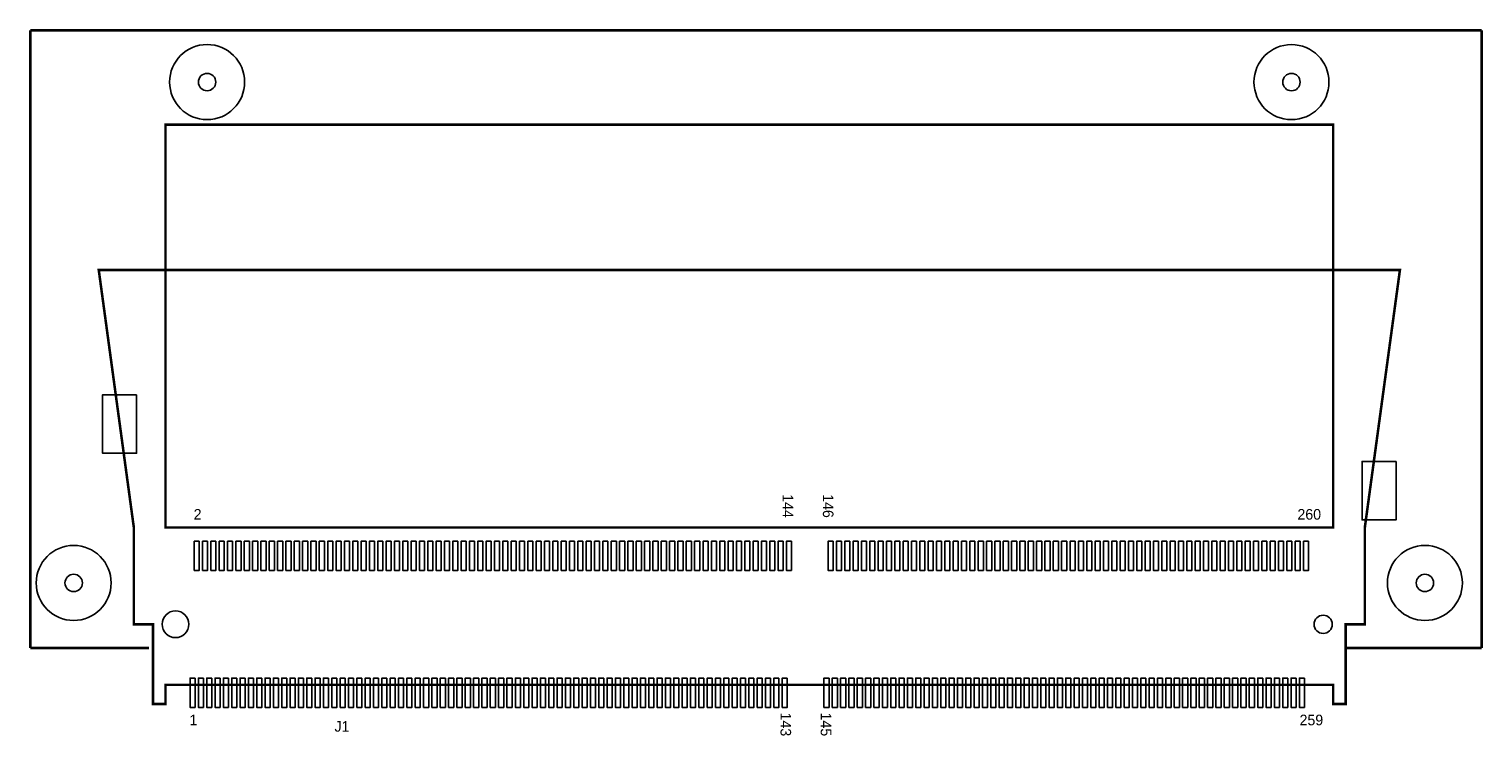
# Model space of a CAD drawing. Extents: x 15.5 to 102.7, y 32.5 to 74.8.
import ezdxf
from ezdxf.enums import TextEntityAlignment as Align

# ---------------------------------------------------------------- set-up
doc = ezdxf.new("R2010")
doc.units = 0
for name, color, linetype in [('BG_SILKSCREEN_TOP', 85, 'CONTINUOUS'), ('PG_SILKSCREEN_TOP', 254, 'CONTINUOUS'), ('PIN_FILMMASKBOTTOM', 85, 'CONTINUOUS'), ('PIN_FILMMASKTOP', 85, 'CONTINUOUS'), ('PIN_TOP', 92, 'CONTINUOUS'), ('RD_SILKSCREEN_TOP', 254, 'CONTINUOUS')]:
    doc.layers.add(name, color=color, linetype=linetype)

msp = doc.modelspace()

# ---------------------------------------------------------------- linework, layer by layer
at = {"layer": 'BG_SILKSCREEN_TOP', "const_width": 0.1524}
for points in [[(15.6101, 74.7715), (102.6099, 74.7715)], [(15.6101, 37.7713), (15.6101, 74.7715)], [(102.6099, 74.7715), (102.6099, 37.7713)], [(15.6101, 37.7713), (22.7302, 37.7713)], [(102.6099, 37.7713), (94.4758, 37.7713)]]:
    msp.add_lwpolyline(points, dxfattribs=at)
at = {"layer": 'PG_SILKSCREEN_TOP', "const_width": 0.1524}
for points in [[(23.7106, 60.3984), (23.7106, 69.1182), (93.7105, 69.1182), (93.7105, 60.3984)], [(93.7105, 35.5684), (23.7106, 35.5684), (23.7106, 34.4183), (22.9606, 34.4183), (22.9606, 39.1983), (21.8105, 39.1983), (21.8105, 45.0182), (19.7107, 60.4182), (97.7105, 60.4182), (95.6107, 45.0182), (95.6107, 39.1983), (94.4606, 39.1983), (94.4606, 34.4183), (93.7105, 34.4183), (93.7105, 35.5684)], [(93.7105, 60.3984), (93.7105, 44.9984), (23.7106, 44.9984), (23.7106, 60.3984)]]:
    msp.add_lwpolyline(points, dxfattribs=at)
at = {"layer": 'PIN_FILMMASKBOTTOM'}
msp.add_circle((24.3106, 39.1983), 0.8001, dxfattribs=at)
at = {"layer": 'PIN_FILMMASKTOP'}
for centre, radius in [((26.208, 71.6735), 0.5207), ((91.2099, 71.6714), 0.5207), ((18.208, 41.6735), 0.5207), ((99.2081, 41.6735), 0.5207), ((24.3106, 39.1983), 0.8001), ((93.1106, 39.1983), 0.5461)]:
    msp.add_circle(centre, radius, dxfattribs=at)
at = {"layer": 'PIN_TOP'}
for points in [[(21.9766, 52.9509), (21.9766, 49.4457), (19.9446, 49.4457), (19.9446, 52.9509)], [(97.4766, 48.9509), (97.4766, 45.4457), (95.4446, 45.4457), (95.4446, 48.9509)], [(25.7381, 44.1747), (25.7381, 42.4221), (25.4333, 42.4221), (25.4333, 44.1747)], [(26.238, 44.1747), (26.238, 42.4221), (25.9332, 42.4221), (25.9332, 44.1747)], [(26.7381, 44.1747), (26.7381, 42.4221), (26.4333, 42.4221), (26.4333, 44.1747)], [(27.238, 44.1747), (27.238, 42.4221), (26.9332, 42.4221), (26.9332, 44.1747)], [(27.7381, 44.1747), (27.7381, 42.4221), (27.4333, 42.4221), (27.4333, 44.1747)], [(28.238, 44.1747), (28.238, 42.4221), (27.9332, 42.4221), (27.9332, 44.1747)], [(28.7381, 44.1747), (28.7381, 42.4221), (28.4333, 42.4221), (28.4333, 44.1747)], [(29.238, 44.1747), (29.238, 42.4221), (28.9332, 42.4221), (28.9332, 44.1747)], [(29.7381, 44.1747), (29.7381, 42.4221), (29.4333, 42.4221), (29.4333, 44.1747)], [(30.238, 44.1747), (30.238, 42.4221), (29.9332, 42.4221), (29.9332, 44.1747)], [(30.7381, 44.1747), (30.7381, 42.4221), (30.4333, 42.4221), (30.4333, 44.1747)], [(31.238, 44.1747), (31.238, 42.4221), (30.9332, 42.4221), (30.9332, 44.1747)], [(31.7381, 44.1747), (31.7381, 42.4221), (31.4333, 42.4221), (31.4333, 44.1747)], [(32.238, 44.1747), (32.238, 42.4221), (31.9332, 42.4221), (31.9332, 44.1747)], [(32.7381, 44.1747), (32.7381, 42.4221), (32.4333, 42.4221), (32.4333, 44.1747)], [(33.238, 44.1747), (33.238, 42.4221), (32.9332, 42.4221), (32.9332, 44.1747)], [(33.7381, 44.1747), (33.7381, 42.4221), (33.4333, 42.4221), (33.4333, 44.1747)], [(34.238, 44.1747), (34.238, 42.4221), (33.9332, 42.4221), (33.9332, 44.1747)], [(34.7381, 44.1747), (34.7381, 42.4221), (34.4333, 42.4221), (34.4333, 44.1747)], [(35.238, 44.1747), (35.238, 42.4221), (34.9332, 42.4221), (34.9332, 44.1747)], [(35.7381, 44.1747), (35.7381, 42.4221), (35.4333, 42.4221), (35.4333, 44.1747)], [(36.238, 44.1747), (36.238, 42.4221), (35.9332, 42.4221), (35.9332, 44.1747)], [(36.7381, 44.1747), (36.7381, 42.4221), (36.4333, 42.4221), (36.4333, 44.1747)], [(37.2379, 44.1747), (37.2379, 42.4221), (36.9331, 42.4221), (36.9331, 44.1747)], [(37.7381, 44.1747), (37.7381, 42.4221), (37.4333, 42.4221), (37.4333, 44.1747)], [(38.2379, 44.1747), (38.2379, 42.4221), (37.9331, 42.4221), (37.9331, 44.1747)], [(38.7381, 44.1747), (38.7381, 42.4221), (38.4333, 42.4221), (38.4333, 44.1747)], [(39.2379, 44.1747), (39.2379, 42.4221), (38.9331, 42.4221), (38.9331, 44.1747)], [(39.7381, 44.1747), (39.7381, 42.4221), (39.4333, 42.4221), (39.4333, 44.1747)], [(40.2379, 44.1747), (40.2379, 42.4221), (39.9331, 42.4221), (39.9331, 44.1747)], [(40.7381, 44.1747), (40.7381, 42.4221), (40.4333, 42.4221), (40.4333, 44.1747)], [(41.2379, 44.1747), (41.2379, 42.4221), (40.9331, 42.4221), (40.9331, 44.1747)], [(41.7381, 44.1747), (41.7381, 42.4221), (41.4333, 42.4221), (41.4333, 44.1747)], [(42.2379, 44.1747), (42.2379, 42.4221), (41.9331, 42.4221), (41.9331, 44.1747)], [(42.7381, 44.1747), (42.7381, 42.4221), (42.4333, 42.4221), (42.4333, 44.1747)], [(43.2379, 44.1747), (43.2379, 42.4221), (42.9331, 42.4221), (42.9331, 44.1747)], [(43.7381, 44.1747), (43.7381, 42.4221), (43.4333, 42.4221), (43.4333, 44.1747)], [(44.2379, 44.1747), (44.2379, 42.4221), (43.9331, 42.4221), (43.9331, 44.1747)], [(44.7381, 44.1747), (44.7381, 42.4221), (44.4333, 42.4221), (44.4333, 44.1747)], [(45.2379, 44.1747), (45.2379, 42.4221), (44.9331, 42.4221), (44.9331, 44.1747)], [(45.7381, 44.1747), (45.7381, 42.4221), (45.4333, 42.4221), (45.4333, 44.1747)], [(46.2379, 44.1747), (46.2379, 42.4221), (45.9331, 42.4221), (45.9331, 44.1747)], [(46.7381, 44.1747), (46.7381, 42.4221), (46.4333, 42.4221), (46.4333, 44.1747)], [(47.2379, 44.1747), (47.2379, 42.4221), (46.9331, 42.4221), (46.9331, 44.1747)], [(47.7381, 44.1747), (47.7381, 42.4221), (47.4333, 42.4221), (47.4333, 44.1747)], [(48.2379, 44.1747), (48.2379, 42.4221), (47.9331, 42.4221), (47.9331, 44.1747)], [(48.7381, 44.1747), (48.7381, 42.4221), (48.4333, 42.4221), (48.4333, 44.1747)], [(49.2379, 44.1747), (49.2379, 42.4221), (48.9331, 42.4221), (48.9331, 44.1747)], [(49.738, 44.1747), (49.738, 42.4221), (49.4332, 42.4221), (49.4332, 44.1747)], [(50.2379, 44.1747), (50.2379, 42.4221), (49.9331, 42.4221), (49.9331, 44.1747)], [(50.738, 44.1747), (50.738, 42.4221), (50.4332, 42.4221), (50.4332, 44.1747)], [(51.2379, 44.1747), (51.2379, 42.4221), (50.9331, 42.4221), (50.9331, 44.1747)], [(51.738, 44.1747), (51.738, 42.4221), (51.4332, 42.4221), (51.4332, 44.1747)], [(52.2379, 44.1747), (52.2379, 42.4221), (51.9331, 42.4221), (51.9331, 44.1747)], [(52.738, 44.1747), (52.738, 42.4221), (52.4332, 42.4221), (52.4332, 44.1747)], [(53.2379, 44.1747), (53.2379, 42.4221), (52.9331, 42.4221), (52.9331, 44.1747)], [(53.738, 44.1747), (53.738, 42.4221), (53.4332, 42.4221), (53.4332, 44.1747)], [(54.2379, 44.1747), (54.2379, 42.4221), (53.9331, 42.4221), (53.9331, 44.1747)], [(54.738, 44.1747), (54.738, 42.4221), (54.4332, 42.4221), (54.4332, 44.1747)], [(55.2379, 44.1747), (55.2379, 42.4221), (54.9331, 42.4221), (54.9331, 44.1747)], [(55.738, 44.1747), (55.738, 42.4221), (55.4332, 42.4221), (55.4332, 44.1747)], [(56.2379, 44.1747), (56.2379, 42.4221), (55.9331, 42.4221), (55.9331, 44.1747)], [(56.738, 44.1747), (56.738, 42.4221), (56.4332, 42.4221), (56.4332, 44.1747)], [(57.2379, 44.1747), (57.2379, 42.4221), (56.9331, 42.4221), (56.9331, 44.1747)], [(57.738, 44.1747), (57.738, 42.4221), (57.4332, 42.4221), (57.4332, 44.1747)], [(58.2379, 44.1747), (58.2379, 42.4221), (57.9331, 42.4221), (57.9331, 44.1747)], [(58.738, 44.1747), (58.738, 42.4221), (58.4332, 42.4221), (58.4332, 44.1747)], [(59.2379, 44.1747), (59.2379, 42.4221), (58.9331, 42.4221), (58.9331, 44.1747)], [(59.738, 44.1747), (59.738, 42.4221), (59.4332, 42.4221), (59.4332, 44.1747)], [(60.2379, 44.1747), (60.2379, 42.4221), (59.9331, 42.4221), (59.9331, 44.1747)], [(60.738, 44.1747), (60.738, 42.4221), (60.4332, 42.4221), (60.4332, 44.1747)], [(61.2379, 44.1747), (61.2379, 42.4221), (60.9331, 42.4221), (60.9331, 44.1747)], [(63.738, 44.1747), (63.738, 42.4221), (63.4332, 42.4221), (63.4332, 44.1747)], [(64.2379, 44.1747), (64.2379, 42.4221), (63.9331, 42.4221), (63.9331, 44.1747)], [(64.738, 44.1747), (64.738, 42.4221), (64.4332, 42.4221), (64.4332, 44.1747)], [(65.2379, 44.1747), (65.2379, 42.4221), (64.9331, 42.4221), (64.9331, 44.1747)], [(65.738, 44.1747), (65.738, 42.4221), (65.4332, 42.4221), (65.4332, 44.1747)], [(66.2379, 44.1747), (66.2379, 42.4221), (65.9331, 42.4221), (65.9331, 44.1747)], [(66.738, 44.1747), (66.738, 42.4221), (66.4332, 42.4221), (66.4332, 44.1747)], [(67.2379, 44.1747), (67.2379, 42.4221), (66.9331, 42.4221), (66.9331, 44.1747)], [(67.738, 44.1747), (67.738, 42.4221), (67.4332, 42.4221), (67.4332, 44.1747)], [(68.2379, 44.1747), (68.2379, 42.4221), (67.9331, 42.4221), (67.9331, 44.1747)], [(68.738, 44.1747), (68.738, 42.4221), (68.4332, 42.4221), (68.4332, 44.1747)], [(69.2379, 44.1747), (69.2379, 42.4221), (68.9331, 42.4221), (68.9331, 44.1747)], [(69.738, 44.1747), (69.738, 42.4221), (69.4332, 42.4221), (69.4332, 44.1747)], [(70.2379, 44.1747), (70.2379, 42.4221), (69.9331, 42.4221), (69.9331, 44.1747)], [(70.738, 44.1747), (70.738, 42.4221), (70.4332, 42.4221), (70.4332, 44.1747)], [(71.2379, 44.1747), (71.2379, 42.4221), (70.9331, 42.4221), (70.9331, 44.1747)], [(71.738, 44.1747), (71.738, 42.4221), (71.4332, 42.4221), (71.4332, 44.1747)], [(72.2379, 44.1747), (72.2379, 42.4221), (71.9331, 42.4221), (71.9331, 44.1747)], [(72.738, 44.1747), (72.738, 42.4221), (72.4332, 42.4221), (72.4332, 44.1747)], [(73.2379, 44.1747), (73.2379, 42.4221), (72.9331, 42.4221), (72.9331, 44.1747)], [(73.738, 44.1747), (73.738, 42.4221), (73.4332, 42.4221), (73.4332, 44.1747)], [(74.2379, 44.1747), (74.2379, 42.4221), (73.9331, 42.4221), (73.9331, 44.1747)], [(74.738, 44.1747), (74.738, 42.4221), (74.4332, 42.4221), (74.4332, 44.1747)], [(75.2381, 44.1747), (75.2381, 42.4221), (74.9333, 42.4221), (74.9333, 44.1747)], [(75.738, 44.1747), (75.738, 42.4221), (75.4332, 42.4221), (75.4332, 44.1747)], [(76.2381, 44.1747), (76.2381, 42.4221), (75.9333, 42.4221), (75.9333, 44.1747)], [(76.738, 44.1747), (76.738, 42.4221), (76.4332, 42.4221), (76.4332, 44.1747)], [(77.2381, 44.1747), (77.2381, 42.4221), (76.9333, 42.4221), (76.9333, 44.1747)], [(77.738, 44.1747), (77.738, 42.4221), (77.4332, 42.4221), (77.4332, 44.1747)], [(78.2381, 44.1747), (78.2381, 42.4221), (77.9333, 42.4221), (77.9333, 44.1747)], [(78.738, 44.1747), (78.738, 42.4221), (78.4332, 42.4221), (78.4332, 44.1747)], [(79.2381, 44.1747), (79.2381, 42.4221), (78.9333, 42.4221), (78.9333, 44.1747)], [(79.738, 44.1747), (79.738, 42.4221), (79.4332, 42.4221), (79.4332, 44.1747)], [(80.2381, 44.1747), (80.2381, 42.4221), (79.9333, 42.4221), (79.9333, 44.1747)], [(80.738, 44.1747), (80.738, 42.4221), (80.4332, 42.4221), (80.4332, 44.1747)], [(81.2381, 44.1747), (81.2381, 42.4221), (80.9333, 42.4221), (80.9333, 44.1747)], [(81.738, 44.1747), (81.738, 42.4221), (81.4332, 42.4221), (81.4332, 44.1747)], [(82.2381, 44.1747), (82.2381, 42.4221), (81.9333, 42.4221), (81.9333, 44.1747)], [(82.738, 44.1747), (82.738, 42.4221), (82.4332, 42.4221), (82.4332, 44.1747)], [(83.2381, 44.1747), (83.2381, 42.4221), (82.9333, 42.4221), (82.9333, 44.1747)], [(83.738, 44.1747), (83.738, 42.4221), (83.4332, 42.4221), (83.4332, 44.1747)], [(84.2381, 44.1747), (84.2381, 42.4221), (83.9333, 42.4221), (83.9333, 44.1747)], [(84.738, 44.1747), (84.738, 42.4221), (84.4332, 42.4221), (84.4332, 44.1747)], [(85.2381, 44.1747), (85.2381, 42.4221), (84.9333, 42.4221), (84.9333, 44.1747)], [(85.738, 44.1747), (85.738, 42.4221), (85.4332, 42.4221), (85.4332, 44.1747)], [(86.2381, 44.1747), (86.2381, 42.4221), (85.9333, 42.4221), (85.9333, 44.1747)], [(86.738, 44.1747), (86.738, 42.4221), (86.4332, 42.4221), (86.4332, 44.1747)], [(87.2381, 44.1747), (87.2381, 42.4221), (86.9333, 42.4221), (86.9333, 44.1747)], [(87.738, 44.1747), (87.738, 42.4221), (87.4332, 42.4221), (87.4332, 44.1747)], [(88.2381, 44.1747), (88.2381, 42.4221), (87.9333, 42.4221), (87.9333, 44.1747)], [(88.738, 44.1747), (88.738, 42.4221), (88.4332, 42.4221), (88.4332, 44.1747)], [(89.2381, 44.1747), (89.2381, 42.4221), (88.9333, 42.4221), (88.9333, 44.1747)], [(89.738, 44.1747), (89.738, 42.4221), (89.4332, 42.4221), (89.4332, 44.1747)], [(90.2381, 44.1747), (90.2381, 42.4221), (89.9333, 42.4221), (89.9333, 44.1747)], [(90.738, 44.1747), (90.738, 42.4221), (90.4332, 42.4221), (90.4332, 44.1747)], [(91.2381, 44.1747), (91.2381, 42.4221), (90.9333, 42.4221), (90.9333, 44.1747)], [(91.738, 44.1747), (91.738, 42.4221), (91.4332, 42.4221), (91.4332, 44.1747)], [(92.2381, 44.1747), (92.2381, 42.4221), (91.9333, 42.4221), (91.9333, 44.1747)], [(25.4879, 35.9745), (25.4879, 34.2219), (25.1831, 34.2219), (25.1831, 35.9745)], [(25.988, 35.9745), (25.988, 34.2219), (25.6832, 34.2219), (25.6832, 35.9745)], [(26.4879, 35.9745), (26.4879, 34.2219), (26.1831, 34.2219), (26.1831, 35.9745)], [(26.988, 35.9745), (26.988, 34.2219), (26.6832, 34.2219), (26.6832, 35.9745)], [(27.4879, 35.9745), (27.4879, 34.2219), (27.1831, 34.2219), (27.1831, 35.9745)], [(27.988, 35.9745), (27.988, 34.2219), (27.6832, 34.2219), (27.6832, 35.9745)], [(28.4879, 35.9745), (28.4879, 34.2219), (28.1831, 34.2219), (28.1831, 35.9745)], [(28.988, 35.9745), (28.988, 34.2219), (28.6832, 34.2219), (28.6832, 35.9745)], [(29.4879, 35.9745), (29.4879, 34.2219), (29.1831, 34.2219), (29.1831, 35.9745)], [(29.988, 35.9745), (29.988, 34.2219), (29.6832, 34.2219), (29.6832, 35.9745)], [(30.4879, 35.9745), (30.4879, 34.2219), (30.1831, 34.2219), (30.1831, 35.9745)], [(30.988, 35.9745), (30.988, 34.2219), (30.6832, 34.2219), (30.6832, 35.9745)], [(31.4879, 35.9745), (31.4879, 34.2219), (31.1831, 34.2219), (31.1831, 35.9745)], [(31.988, 35.9745), (31.988, 34.2219), (31.6832, 34.2219), (31.6832, 35.9745)], [(32.4879, 35.9745), (32.4879, 34.2219), (32.1831, 34.2219), (32.1831, 35.9745)], [(32.988, 35.9745), (32.988, 34.2219), (32.6832, 34.2219), (32.6832, 35.9745)], [(33.4879, 35.9745), (33.4879, 34.2219), (33.1831, 34.2219), (33.1831, 35.9745)], [(33.988, 35.9745), (33.988, 34.2219), (33.6832, 34.2219), (33.6832, 35.9745)], [(34.4879, 35.9745), (34.4879, 34.2219), (34.1831, 34.2219), (34.1831, 35.9745)], [(34.988, 35.9745), (34.988, 34.2219), (34.6832, 34.2219), (34.6832, 35.9745)], [(35.4879, 35.9745), (35.4879, 34.2219), (35.1831, 34.2219), (35.1831, 35.9745)], [(35.988, 35.9745), (35.988, 34.2219), (35.6832, 34.2219), (35.6832, 35.9745)], [(36.4879, 35.9745), (36.4879, 34.2219), (36.1831, 34.2219), (36.1831, 35.9745)], [(36.988, 35.9745), (36.988, 34.2219), (36.6832, 34.2219), (36.6832, 35.9745)], [(37.4879, 35.9745), (37.4879, 34.2219), (37.1831, 34.2219), (37.1831, 35.9745)], [(37.988, 35.9745), (37.988, 34.2219), (37.6832, 34.2219), (37.6832, 35.9745)], [(38.4879, 35.9745), (38.4879, 34.2219), (38.1831, 34.2219), (38.1831, 35.9745)], [(38.988, 35.9745), (38.988, 34.2219), (38.6832, 34.2219), (38.6832, 35.9745)], [(39.4879, 35.9745), (39.4879, 34.2219), (39.1831, 34.2219), (39.1831, 35.9745)], [(39.988, 35.9745), (39.988, 34.2219), (39.6832, 34.2219), (39.6832, 35.9745)], [(40.4879, 35.9745), (40.4879, 34.2219), (40.1831, 34.2219), (40.1831, 35.9745)], [(40.988, 35.9745), (40.988, 34.2219), (40.6832, 34.2219), (40.6832, 35.9745)], [(41.4879, 35.9745), (41.4879, 34.2219), (41.1831, 34.2219), (41.1831, 35.9745)], [(41.988, 35.9745), (41.988, 34.2219), (41.6832, 34.2219), (41.6832, 35.9745)], [(42.4879, 35.9745), (42.4879, 34.2219), (42.1831, 34.2219), (42.1831, 35.9745)], [(42.988, 35.9745), (42.988, 34.2219), (42.6832, 34.2219), (42.6832, 35.9745)], [(43.4881, 35.9745), (43.4881, 34.2219), (43.1833, 34.2219), (43.1833, 35.9745)], [(43.988, 35.9745), (43.988, 34.2219), (43.6832, 34.2219), (43.6832, 35.9745)], [(44.4881, 35.9745), (44.4881, 34.2219), (44.1833, 34.2219), (44.1833, 35.9745)], [(44.988, 35.9745), (44.988, 34.2219), (44.6832, 34.2219), (44.6832, 35.9745)], [(45.4881, 35.9745), (45.4881, 34.2219), (45.1833, 34.2219), (45.1833, 35.9745)], [(45.988, 35.9745), (45.988, 34.2219), (45.6832, 34.2219), (45.6832, 35.9745)], [(46.4881, 35.9745), (46.4881, 34.2219), (46.1833, 34.2219), (46.1833, 35.9745)], [(46.988, 35.9745), (46.988, 34.2219), (46.6832, 34.2219), (46.6832, 35.9745)], [(47.4881, 35.9745), (47.4881, 34.2219), (47.1833, 34.2219), (47.1833, 35.9745)], [(47.988, 35.9745), (47.988, 34.2219), (47.6832, 34.2219), (47.6832, 35.9745)], [(48.4881, 35.9745), (48.4881, 34.2219), (48.1833, 34.2219), (48.1833, 35.9745)], [(48.988, 35.9745), (48.988, 34.2219), (48.6832, 34.2219), (48.6832, 35.9745)], [(49.4881, 35.9745), (49.4881, 34.2219), (49.1833, 34.2219), (49.1833, 35.9745)], [(49.988, 35.9745), (49.988, 34.2219), (49.6832, 34.2219), (49.6832, 35.9745)], [(50.4881, 35.9745), (50.4881, 34.2219), (50.1833, 34.2219), (50.1833, 35.9745)], [(50.988, 35.9745), (50.988, 34.2219), (50.6832, 34.2219), (50.6832, 35.9745)], [(51.4881, 35.9745), (51.4881, 34.2219), (51.1833, 34.2219), (51.1833, 35.9745)], [(51.988, 35.9745), (51.988, 34.2219), (51.6832, 34.2219), (51.6832, 35.9745)], [(52.4881, 35.9745), (52.4881, 34.2219), (52.1833, 34.2219), (52.1833, 35.9745)], [(52.988, 35.9745), (52.988, 34.2219), (52.6832, 34.2219), (52.6832, 35.9745)], [(53.4881, 35.9745), (53.4881, 34.2219), (53.1833, 34.2219), (53.1833, 35.9745)], [(53.988, 35.9745), (53.988, 34.2219), (53.6832, 34.2219), (53.6832, 35.9745)], [(54.4881, 35.9745), (54.4881, 34.2219), (54.1833, 34.2219), (54.1833, 35.9745)], [(54.988, 35.9745), (54.988, 34.2219), (54.6832, 34.2219), (54.6832, 35.9745)], [(55.4881, 35.9745), (55.4881, 34.2219), (55.1833, 34.2219), (55.1833, 35.9745)], [(55.988, 35.9745), (55.988, 34.2219), (55.6832, 34.2219), (55.6832, 35.9745)], [(56.4881, 35.9745), (56.4881, 34.2219), (56.1833, 34.2219), (56.1833, 35.9745)], [(56.988, 35.9745), (56.988, 34.2219), (56.6832, 34.2219), (56.6832, 35.9745)], [(57.4881, 35.9745), (57.4881, 34.2219), (57.1833, 34.2219), (57.1833, 35.9745)], [(57.988, 35.9745), (57.988, 34.2219), (57.6832, 34.2219), (57.6832, 35.9745)], [(58.4881, 35.9745), (58.4881, 34.2219), (58.1833, 34.2219), (58.1833, 35.9745)], [(58.988, 35.9745), (58.988, 34.2219), (58.6832, 34.2219), (58.6832, 35.9745)], [(59.4881, 35.9745), (59.4881, 34.2219), (59.1833, 34.2219), (59.1833, 35.9745)], [(59.988, 35.9745), (59.988, 34.2219), (59.6832, 34.2219), (59.6832, 35.9745)], [(60.4881, 35.9745), (60.4881, 34.2219), (60.1833, 34.2219), (60.1833, 35.9745)], [(60.988, 35.9745), (60.988, 34.2219), (60.6832, 34.2219), (60.6832, 35.9745)], [(63.4881, 35.9745), (63.4881, 34.2219), (63.1833, 34.2219), (63.1833, 35.9745)], [(63.988, 35.9745), (63.988, 34.2219), (63.6832, 34.2219), (63.6832, 35.9745)], [(64.4881, 35.9745), (64.4881, 34.2219), (64.1833, 34.2219), (64.1833, 35.9745)], [(64.988, 35.9745), (64.988, 34.2219), (64.6832, 34.2219), (64.6832, 35.9745)], [(65.4881, 35.9745), (65.4881, 34.2219), (65.1833, 34.2219), (65.1833, 35.9745)], [(65.988, 35.9745), (65.988, 34.2219), (65.6832, 34.2219), (65.6832, 35.9745)], [(66.4881, 35.9745), (66.4881, 34.2219), (66.1833, 34.2219), (66.1833, 35.9745)], [(66.988, 35.9745), (66.988, 34.2219), (66.6832, 34.2219), (66.6832, 35.9745)], [(67.4881, 35.9745), (67.4881, 34.2219), (67.1833, 34.2219), (67.1833, 35.9745)], [(67.988, 35.9745), (67.988, 34.2219), (67.6832, 34.2219), (67.6832, 35.9745)], [(68.4881, 35.9745), (68.4881, 34.2219), (68.1833, 34.2219), (68.1833, 35.9745)], [(68.9879, 35.9745), (68.9879, 34.2219), (68.6831, 34.2219), (68.6831, 35.9745)], [(69.4881, 35.9745), (69.4881, 34.2219), (69.1833, 34.2219), (69.1833, 35.9745)], [(69.9879, 35.9745), (69.9879, 34.2219), (69.6831, 34.2219), (69.6831, 35.9745)], [(70.4881, 35.9745), (70.4881, 34.2219), (70.1833, 34.2219), (70.1833, 35.9745)], [(70.9879, 35.9745), (70.9879, 34.2219), (70.6831, 34.2219), (70.6831, 35.9745)], [(71.4881, 35.9745), (71.4881, 34.2219), (71.1833, 34.2219), (71.1833, 35.9745)], [(71.9879, 35.9745), (71.9879, 34.2219), (71.6831, 34.2219), (71.6831, 35.9745)], [(72.4881, 35.9745), (72.4881, 34.2219), (72.1833, 34.2219), (72.1833, 35.9745)], [(72.9879, 35.9745), (72.9879, 34.2219), (72.6831, 34.2219), (72.6831, 35.9745)], [(73.4881, 35.9745), (73.4881, 34.2219), (73.1833, 34.2219), (73.1833, 35.9745)], [(73.9879, 35.9745), (73.9879, 34.2219), (73.6831, 34.2219), (73.6831, 35.9745)], [(74.4881, 35.9745), (74.4881, 34.2219), (74.1833, 34.2219), (74.1833, 35.9745)], [(74.9879, 35.9745), (74.9879, 34.2219), (74.6831, 34.2219), (74.6831, 35.9745)], [(75.4881, 35.9745), (75.4881, 34.2219), (75.1833, 34.2219), (75.1833, 35.9745)], [(75.9879, 35.9745), (75.9879, 34.2219), (75.6831, 34.2219), (75.6831, 35.9745)], [(76.4881, 35.9745), (76.4881, 34.2219), (76.1833, 34.2219), (76.1833, 35.9745)], [(76.9879, 35.9745), (76.9879, 34.2219), (76.6831, 34.2219), (76.6831, 35.9745)], [(77.4881, 35.9745), (77.4881, 34.2219), (77.1833, 34.2219), (77.1833, 35.9745)], [(77.9879, 35.9745), (77.9879, 34.2219), (77.6831, 34.2219), (77.6831, 35.9745)], [(78.4881, 35.9745), (78.4881, 34.2219), (78.1833, 34.2219), (78.1833, 35.9745)], [(78.9879, 35.9745), (78.9879, 34.2219), (78.6831, 34.2219), (78.6831, 35.9745)], [(79.4881, 35.9745), (79.4881, 34.2219), (79.1833, 34.2219), (79.1833, 35.9745)], [(79.9879, 35.9745), (79.9879, 34.2219), (79.6831, 34.2219), (79.6831, 35.9745)], [(80.4881, 35.9745), (80.4881, 34.2219), (80.1833, 34.2219), (80.1833, 35.9745)], [(80.9879, 35.9745), (80.9879, 34.2219), (80.6831, 34.2219), (80.6831, 35.9745)], [(81.488, 35.9745), (81.488, 34.2219), (81.1832, 34.2219), (81.1832, 35.9745)], [(81.9879, 35.9745), (81.9879, 34.2219), (81.6831, 34.2219), (81.6831, 35.9745)], [(82.488, 35.9745), (82.488, 34.2219), (82.1832, 34.2219), (82.1832, 35.9745)], [(82.9879, 35.9745), (82.9879, 34.2219), (82.6831, 34.2219), (82.6831, 35.9745)], [(83.488, 35.9745), (83.488, 34.2219), (83.1832, 34.2219), (83.1832, 35.9745)], [(83.9879, 35.9745), (83.9879, 34.2219), (83.6831, 34.2219), (83.6831, 35.9745)], [(84.488, 35.9745), (84.488, 34.2219), (84.1832, 34.2219), (84.1832, 35.9745)], [(84.9879, 35.9745), (84.9879, 34.2219), (84.6831, 34.2219), (84.6831, 35.9745)], [(85.488, 35.9745), (85.488, 34.2219), (85.1832, 34.2219), (85.1832, 35.9745)], [(85.9879, 35.9745), (85.9879, 34.2219), (85.6831, 34.2219), (85.6831, 35.9745)], [(86.488, 35.9745), (86.488, 34.2219), (86.1832, 34.2219), (86.1832, 35.9745)], [(86.9879, 35.9745), (86.9879, 34.2219), (86.6831, 34.2219), (86.6831, 35.9745)], [(87.488, 35.9745), (87.488, 34.2219), (87.1832, 34.2219), (87.1832, 35.9745)], [(87.9879, 35.9745), (87.9879, 34.2219), (87.6831, 34.2219), (87.6831, 35.9745)], [(88.488, 35.9745), (88.488, 34.2219), (88.1832, 34.2219), (88.1832, 35.9745)], [(88.9879, 35.9745), (88.9879, 34.2219), (88.6831, 34.2219), (88.6831, 35.9745)], [(89.488, 35.9745), (89.488, 34.2219), (89.1832, 34.2219), (89.1832, 35.9745)], [(89.9879, 35.9745), (89.9879, 34.2219), (89.6831, 34.2219), (89.6831, 35.9745)], [(90.488, 35.9745), (90.488, 34.2219), (90.1832, 34.2219), (90.1832, 35.9745)], [(90.9879, 35.9745), (90.9879, 34.2219), (90.6831, 34.2219), (90.6831, 35.9745)], [(91.488, 35.9745), (91.488, 34.2219), (91.1832, 34.2219), (91.1832, 35.9745)], [(91.9879, 35.9745), (91.9879, 34.2219), (91.6831, 34.2219), (91.6831, 35.9745)]]:
    msp.add_lwpolyline(points, close=True, dxfattribs=at)
for centre, radius in [((26.208, 71.6735), 2.2479), ((91.2099, 71.6714), 2.2479), ((18.208, 41.6735), 2.2479), ((99.2081, 41.6735), 2.2479), ((24.3106, 39.1983), 0.8001), ((93.1106, 39.1983), 0.5461)]:
    msp.add_circle(centre, radius, dxfattribs=at)

# ---------------------------------------------------------------- texts
at = {"layer": 'PG_SILKSCREEN_TOP'}
for s, p in [('144', (60.706, 46.99)), ('146', (63.119, 46.99)), ('143', (60.579, 33.909)), ('145', (62.992, 33.909))]:
    msp.add_text(s, height=0.635, rotation=270, dxfattribs=at).set_placement(p)
for s, p in [('2', (25.4, 45.466)), ('260', (91.567, 45.466)), ('1', (25.146, 33.147)), ('259', (91.694, 33.147))]:
    msp.add_text(s, height=0.635, dxfattribs=at).set_placement(p)
at = {"layer": 'RD_SILKSCREEN_TOP'}
msp.add_text('J1', height=0.635, dxfattribs=at).set_placement((34.29, 32.766), align=Align.CENTER)

doc.saveas('drawing.dxf')
